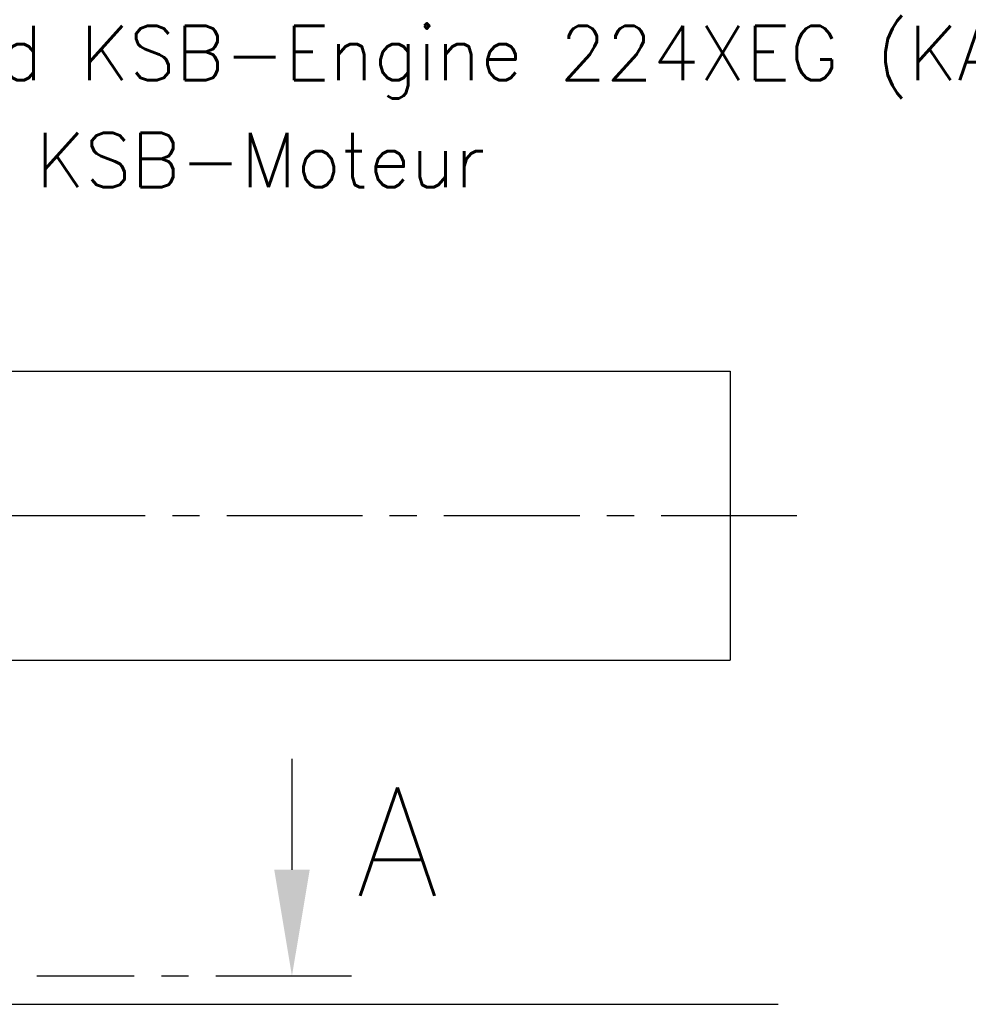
# Model space of a CAD drawing. Header units: millimetres. Extents: x 0 to 5940, y 0 to 4200.
# Tile 50 of 52: x 3404 to 3840, y 2335 to 2788. Entities that reach past the tile are written whole.
import ezdxf

# ---------------------------------------------------------------- set-up
doc = ezdxf.new("R2010")
doc.units = ezdxf.units.MM
doc.header["$LTSCALE"] = 50
doc.linetypes.add('MITTE', pattern=[2, 1.25, -0.25, 0.25, -0.25])
for name, color, linetype in [('02-LINIE-035', 2, 'CONTINUOUS'), ('03-LINIE-050', 3, 'CONTINUOUS'), ('05-ACHSE', 1, 'MITTE'), ('10-TEXT-025', 1, 'CONTINUOUS'), ('12-TEXT-050', 3, 'CONTINUOUS')]:
    doc.layers.add(name, color=color, linetype=linetype)
doc.styles.add('ACA_NORM', font='ROMANS.SHX')

msp = doc.modelspace()

# ---------------------------------------------------------------- linework, layer by layer
at = {"layer": '02-LINIE-035'}
for p, q in [((3260.15, 2626.32), (3730.65, 2626.32)), ((3730.65, 2626.32), (3730.65, 2493.32)), ((3260.15, 2493.32), (3730.65, 2493.32)), ((3528.9, 2447.79), (3528.9, 2396.79))]:
    msp.add_line(p, q, dxfattribs=at)
at = {"layer": '02-LINIE-035', "linetype": 'MITTE'}
msp.add_line((3556.32, 2347.79), (3411.5, 2347.79), dxfattribs=at)
at = {"layer": '02-LINIE-035'}
msp.add_solid([(3520.74, 2396.79), (3537.07, 2396.79), (3528.9, 2347.79)], dxfattribs=at)
at = {"layer": '03-LINIE-050'}
msp.add_line((2425.15, 2334.82), (3752.81, 2334.82), dxfattribs=at)
at = {"layer": '05-ACHSE'}
msp.add_line((3761.37, 2559.82), (2375.15, 2559.82), dxfattribs=at)

# ---------------------------------------------------------------- texts
at = {"layer": '10-TEXT-025', "style": 'ACA_NORM'}
for s, p in [('represented KSB-Engine 224XEG (KA16)', (3217.11, 2760.34)), ('représenté KSB-Moteur', (3217.11, 2711.07))]:
    msp.add_text(s, height=25, dxfattribs=at).set_placement(p)
at = {"layer": '12-TEXT-050', "style": 'ACA_NORM'}
msp.add_text('A', height=50, dxfattribs=at).set_placement((3558.14, 2384.7))

doc.saveas('drawing.dxf')
